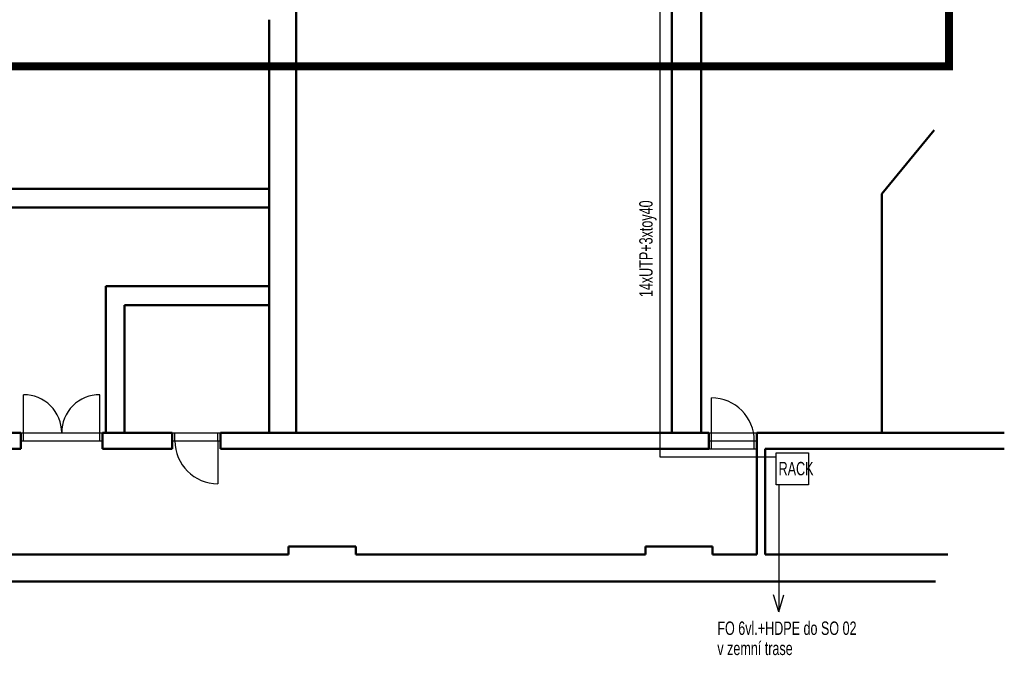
# Model space of a CAD drawing. Header units: millimetres. Extents: x -29135 to 388014, y -22277 to 596511.
# Tile 8 of 12: x 342958 to 361310, y -12116 to -268. Entities that reach past the tile are written whole.
import ezdxf
from ezdxf.lldxf.tags import DXFTag

# ---------------------------------------------------------------- set-up
doc = ezdxf.new("R2010")
doc.units = ezdxf.units.MM
for name, color, linetype in [('_SK popis', 3, 'Continuous'), ('_strukturka', 3, 'Continuous'), ('IN_C_CERCHOVANA', 7, 'DIVIDE'), ('IN_HELP', 6, 'Continuous'), ('IN_VYPLNE OTVORU', 7, 'Continuous')]:
    doc.layers.add(name, color=color, linetype=linetype)
doc.layers.add('IN_C_TLUSTA', color=7, linetype='Continuous', lineweight=50)
doc.styles.add('ROMANS', font='ic-romans.shx', dxfattribs={"width": 0.8})
tags = doc.linetypes.add('DASHED', pattern=[4.5, 3, -1.5]).pattern_tags.tags
tags[6:7] = [DXFTag(74, 4), DXFTag(75, 0), DXFTag(340, '0'), DXFTag(46, 0.0), DXFTag(50, 0.0), DXFTag(44, 0.0), DXFTag(45, 0.0)]
tags[4:5] = [DXFTag(74, 4), DXFTag(75, 0), DXFTag(340, '0'), DXFTag(46, 0.0), DXFTag(50, 0.0), DXFTag(44, 0.0), DXFTag(45, 0.0)]
tags = doc.linetypes.add('DIVIDE', pattern=[8, 3, -1.5, 0.25, -1.5, 0.25, -1.5]).pattern_tags.tags
tags[14:15] = [DXFTag(74, 4), DXFTag(75, 0), DXFTag(340, '0'), DXFTag(46, 0.0), DXFTag(50, 0.0), DXFTag(44, 0.0), DXFTag(45, 0.0)]
tags[12:13] = [DXFTag(74, 4), DXFTag(75, 0), DXFTag(340, '0'), DXFTag(46, 0.0), DXFTag(50, 0.0), DXFTag(44, 0.0), DXFTag(45, 0.0)]
tags[10:11] = [DXFTag(74, 4), DXFTag(75, 0), DXFTag(340, '0'), DXFTag(46, 0.0), DXFTag(50, 0.0), DXFTag(44, 0.0), DXFTag(45, 0.0)]
tags[8:9] = [DXFTag(74, 4), DXFTag(75, 0), DXFTag(340, '0'), DXFTag(46, 0.0), DXFTag(50, 0.0), DXFTag(44, 0.0), DXFTag(45, 0.0)]
tags[6:7] = [DXFTag(74, 4), DXFTag(75, 0), DXFTag(340, '0'), DXFTag(46, 0.0), DXFTag(50, 0.0), DXFTag(44, 0.0), DXFTag(45, 0.0)]
tags[4:5] = [DXFTag(74, 4), DXFTag(75, 0), DXFTag(340, '0'), DXFTag(46, 0.0), DXFTag(50, 0.0), DXFTag(44, 0.0), DXFTag(45, 0.0)]

msp = doc.modelspace()

# ---------------------------------------------------------------- linework, layer by layer
at = {"layer": '_strukturka'}
for p, q in [((354898.65099, -8420.70629), (354898.65099, 2692.23869)), ((357058.7075, -8420.70629), (354898.65099, -8420.70629)), ((357106.06952, -11308.08064), (357008.48324, -10986.39445)), ((357106.06952, -11308.08064), (357203.65579, -10986.39445))]:
    msp.add_line(p, q, dxfattribs=at)
at = {"layer": '_strukturka', "linetype": 'DASHED'}
msp.add_line((357106.06952, -8940.59839), (357106.06952, -11308.08064), dxfattribs=at)
at = {"layer": '_strukturka'}
msp.add_lwpolyline([(357058.7075, -8340.59839), (357658.7075, -8340.59839), (357658.7075, -8940.59839), (357058.7075, -8940.59839)], close=True, dxfattribs=at)
at = {"layer": 'IN_C_CERCHOVANA', "ltscale": 50, "transparency": 33554687}
msp.add_line((355800.47666, -7967.56486), (356700.47666, -7967.56486), dxfattribs=at)
at = {"layer": 'IN_C_TLUSTA', "transparency": 33554687}
for p, q in [((348110.47666, -267.56486), (348110.47666, 1902.43514)), ((355110.47666, -7967.108), (355110.47666, 1902.43514)), ((355660.47666, -7967.10337), (355660.47666, 1002.43514)), ((347610.47666, -267.56486), (347610.47666, -7967.56486)), ((348110.47666, -267.56486), (348110.47666, -7967.56486)), ((359030.47666, -3515.09248), (360000.09289, -2328.63317)), ((342670.47666, -3417.56486), (347610.47666, -3417.56486)), ((359030.47666, -7967.56486), (359030.47666, -3515.09248)), ((342670.47666, -3767.56486), (347610.47666, -3767.56486)), ((344560.47666, -5237.56486), (347610.47666, -5237.56486)), ((344560.47666, -5237.56486), (344560.47666, -7967.56486)), ((344910.47666, -5587.56486), (347610.47666, -5587.56486)), ((344910.47666, -5587.56486), (344910.47666, -7967.56486)), ((342980.47666, -7967.56486), (342480.47666, -7967.56486)), ((342980.47666, -8267.56486), (342980.47666, -7967.56486)), ((344500.47666, -8267.56486), (344500.47666, -7967.56486)), ((344500.47666, -7967.56486), (345800.47666, -7967.56486)), ((345800.47666, -8267.56486), (345800.47666, -7967.56486)), ((346700.47666, -8267.56486), (346700.47666, -7967.56486)), ((346700.47666, -7967.56486), (355800.47666, -7967.56486)), ((355800.47666, -8267.56486), (355800.47666, -7967.56486)), ((356700.47666, -8267.56486), (356700.47666, -7967.56486)), ((356700.47666, -7967.56486), (361310.47666, -7967.56486)), ((342980.47666, -8267.56486), (342480.47666, -8267.56486)), ((344500.47666, -8267.56486), (345800.47666, -8267.56486)), ((346700.47666, -8267.56486), (355800.47666, -8267.56486)), ((356700.47666, -8267.56486), (356700.47666, -10237.56486)), ((356850.47666, -8267.56486), (361310.47666, -8267.56486)), ((356850.47666, -8267.56486), (356850.47666, -10237.56486)), ((347970.47666, -10087.56486), (349220.47666, -10087.56486)), ((347970.47666, -10087.56486), (347970.47666, -10237.56486)), ((349220.47666, -10087.56486), (349220.47666, -10237.56486)), ((354620.47666, -10087.56486), (355870.47666, -10087.56486)), ((354620.47666, -10087.56486), (354620.47666, -10237.56486)), ((355870.47666, -10087.56486), (355870.47666, -10237.56486)), ((342570.47666, -10237.56486), (347970.47666, -10237.56486)), ((349220.47666, -10237.56486), (354620.47666, -10237.56486)), ((355870.47666, -10237.56486), (356700.47666, -10237.56486)), ((356850.47666, -10237.56486), (360256.83147, -10237.56486)), ((330500.47666, -10737.56486), (360029.3649, -10737.56486))]:
    msp.add_line(p, q, dxfattribs=at)
at = {"layer": 'IN_HELP', "color": 9, "transparency": 33554687, "const_width": 150}
msp.add_lwpolyline([(322560.47666, 16694.78997), (360281.56415, 16694.78997), (360281.56415, -1134.40668), (322560.47666, -1134.40668)], close=True, dxfattribs=at)
at = {"layer": 'IN_VYPLNE OTVORU'}
for p, q in [((343030.47666, -7967.56486), (343030.47666, -7257.56486)), ((344450.47666, -7967.56486), (344450.47666, -7257.56486)), ((355850.47666, -8117.56486), (355850.47666, -7317.56486)), ((346650.47666, -8117.56486), (346650.47666, -8917.56486))]:
    msp.add_line(p, q, dxfattribs=at)
at = {"layer": 'IN_VYPLNE OTVORU', "transparency": 33554687}
for p, q in [((342980.47666, -7967.56486), (344500.47666, -7967.56486)), ((343030.47666, -8117.56486), (343030.47666, -7967.56486)), ((344450.47666, -8117.56486), (344450.47666, -7967.56486)), ((345800.47666, -7967.56486), (346700.47666, -7967.56486)), ((345850.47666, -8117.56486), (345850.47666, -7967.56486)), ((346650.47666, -8117.56486), (346650.47666, -7967.56486)), ((342980.47666, -8117.56486), (344500.47666, -8117.56486)), ((345800.47666, -8117.56486), (346700.47666, -8117.56486)), ((355800.47666, -8117.56486), (356700.47666, -8117.56486)), ((355850.47666, -8267.56486), (355850.47666, -8117.56486)), ((356650.47666, -8267.56486), (356650.47666, -8117.56486)), ((355800.47666, -8267.56486), (356700.47666, -8267.56486))]:
    msp.add_line(p, q, dxfattribs=at)
at = {"layer": 'IN_VYPLNE OTVORU'}
for centre, radius, start, end in [((343030.47667, -7967.56486), 710, 359.999999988, 90.000000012), ((344450.47666, -7967.56486), 710, 89.999999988, 180.000000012), ((355850.47666, -8117.56486), 800, 0.000000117, 89.999999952), ((346650.47666, -8117.56486), 800, 180, 270)]:
    msp.add_arc(centre, radius, start, end, dxfattribs=at)

# ---------------------------------------------------------------- texts
at = {"layer": '_SK popis', "style": 'ROMANS', "width": 0.7}
msp.add_text('14xUTP+3xtoy40', height=250, rotation=90, dxfattribs=at).set_placement((354755.55185, -5438.56274))
at = {"layer": '_strukturka', "style": 'ROMANS', "width": 0.7}
for s, p in [('RACK', (357103.96188, -8760.90075)), ('FO 6vl.+HDPE do SO 02', (355961.60434, -11735.94538)), ('v zemní trase', (355961.60434, -12111.64546))]:
    msp.add_text(s, height=250, dxfattribs=at).set_placement(p)

doc.saveas('drawing.dxf')
